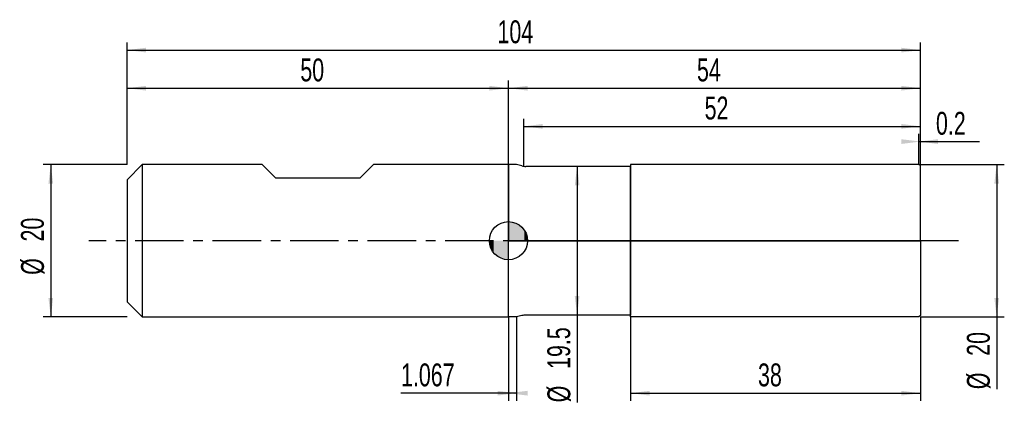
# Model space of a CAD drawing. Extents: x -14 to 115, y -21 to 29.
import ezdxf
from ezdxf.enums import TextEntityAlignment as Align

# ---------------------------------------------------------------- set-up
doc = ezdxf.new("R2010")
doc.units = 0
doc.linetypes.add('CENTER', pattern=[10.16, 6.35, -1.27, 1.27, -1.27])
doc.layers.get('0').update_dxf_attribs({"linetype": 'CONTINUOUS'})
for name, color, linetype in [('1', 4, 'CONTINUOUS'), ('2', 7, 'CONTINUOUS'), ('4', 2, 'CENTER'), ('CUT', 1, 'CONTINUOUS'), ('NOCUT', 7, 'CONTINUOUS'), ('SK1', 4, 'CONTINUOUS'), ('SK2', 7, 'CONTINUOUS'), ('SK4', 2, 'CENTER')]:
    doc.layers.add(name, color=color, linetype=linetype)
doc.dimstyles.new('SLDDIMSTYLE0', dxfattribs={"dimtxt": 3, "dimasz": 2.5, "dimexe": 0, "dimexo": 0.0625, "dimgap": 0.75, "dimtad": 1, "dimrnd": 1e-09, "dimzin": 12, "dimsah": 1, "dimcen": 0.09, "dimazin": 3, "dimtfac": 1, "dimtofl": 0, "dimtmove": 0, "dimatfit": 3})
doc.dimstyles.new('SLDDIMSTYLE1', dxfattribs={"dimtxt": 3, "dimasz": 2.5, "dimexe": 0, "dimexo": 0.0625, "dimgap": 0.75, "dimtad": 1, "dimrnd": 1e-09, "dimsah": 1, "dimcen": 0.09, "dimazin": 3, "dimtfac": 1, "dimtofl": 0, "dimtmove": 0, "dimatfit": 3})

# ---------------------------------------------------------------- blocks, each defined once
blk = doc.blocks.new('_D')
at = {"layer": '2'}
for p, q in [((66, -10), (66, -21)), ((104, -10), (104, -21)), ((66, -20), (104, -20))]:
    blk.add_line(p, q, dxfattribs=at)
for points in [[(66, -20), (68.5, -20.31), (68.5, -19.69)], [(104, -20), (101.5, -19.69), (101.5, -20.31)]]:
    blk.add_solid(points, dxfattribs=at)
at = {"layer": '2', "width": 0.7}
blk.add_text('38', height=3, dxfattribs=at).set_placement((82.71, -20), align=Align.BOTTOM_LEFT)
blk = doc.blocks.new('_D_1')
at = {"layer": '2'}
for p, q in [((104, 10), (115, 10)), ((114, 10), (114, -10)), ((104, -10), (115, -10)), ((114, -10), (114, -19.48))]:
    blk.add_line(p, q, dxfattribs=at)
for points in [[(114, 10), (113.69, 7.5), (114.31, 7.5)], [(114, -10), (114.31, -7.5), (113.69, -7.5)]]:
    blk.add_solid(points, dxfattribs=at)
at = {"layer": '2', "width": 0.7}
for s, p in [('20', (113.99, -15.1)), ('%%c', (114, -19.48))]:
    blk.add_text(s, height=3, rotation=90, dxfattribs=at).set_placement(p, align=Align.BOTTOM_LEFT)
blk = doc.blocks.new('_D_2')
at = {"layer": '2'}
for p, q in [((50, -10), (50, -21)), ((51.07, -10), (51.07, -21)), ((50, -20), (35.91, -20)), ((51.07, -20), (50, -20))]:
    blk.add_line(p, q, dxfattribs=at)
for points in [[(51.07, -20), (48.57, -19.69), (48.57, -20.31)], [(50, -20), (52.5, -20.31), (52.5, -19.69)]]:
    blk.add_solid(points, dxfattribs=at)
at = {"layer": '2', "width": 0.7}
blk.add_text('1.067', height=3, dxfattribs=at).set_placement((35.91, -20), align=Align.BOTTOM_LEFT)
blk = doc.blocks.new('_D_3')
at = {"layer": '2'}
for p, q in [((52, 9.75), (52, 16)), ((104, 9.75), (104, 16)), ((52, 15), (104, 15))]:
    blk.add_line(p, q, dxfattribs=at)
for points in [[(52, 15), (54.5, 14.69), (54.5, 15.31)], [(104, 15), (101.5, 15.31), (101.5, 14.69)]]:
    blk.add_solid(points, dxfattribs=at)
at = {"layer": '2', "width": 0.7}
blk.add_text('52', height=3, dxfattribs=at).set_placement((75.71, 15), align=Align.BOTTOM_LEFT)
blk = doc.blocks.new('_D_4')
at = {"layer": '2'}
for p, q in [((66, 9.75), (58, 9.75)), ((59, 9.75), (59, -9.75)), ((66, -9.75), (58, -9.75)), ((59, -9.75), (59, -21.2))]:
    blk.add_line(p, q, dxfattribs=at)
for points in [[(59, 9.75), (58.69, 7.25), (59.31, 7.25)], [(59, -9.75), (59.31, -7.25), (58.69, -7.25)]]:
    blk.add_solid(points, dxfattribs=at)
at = {"layer": '2', "width": 0.7}
for s, p in [('19.5', (58.99, -16.82)), ('%%c', (59, -21.2))]:
    blk.add_text(s, height=3, rotation=90, dxfattribs=at).set_placement(p, align=Align.BOTTOM_LEFT)
blk = doc.blocks.new('_D_5')
at = {"layer": '2'}
for p, q in [((103.8, 10), (103.8, 14)), ((103.8, 13), (104, 13)), ((104, 10), (104, 14)), ((104, 13), (111.76, 13))]:
    blk.add_line(p, q, dxfattribs=at)
for points in [[(104, 13), (101.5, 13.31), (101.5, 12.69)], [(103.8, 13), (106.3, 12.69), (106.3, 13.31)]]:
    blk.add_solid(points, dxfattribs=at)
at = {"layer": '2', "width": 0.7}
blk.add_text('0.2', height=3, dxfattribs=at).set_placement((106.04, 13), align=Align.BOTTOM_LEFT)
blk = doc.blocks.new('_D_6')
at = {"layer": 'SK2'}
for p, q in [((0, 10), (0, 26)), ((104, 10), (104, 26)), ((0, 25), (104, 25))]:
    blk.add_line(p, q, dxfattribs=at)
for points in [[(0, 25), (2.5, 24.69), (2.5, 25.31)], [(104, 25), (101.5, 25.31), (101.5, 24.69)]]:
    blk.add_solid(points, dxfattribs=at)
at = {"layer": 'SK2', "width": 0.7}
blk.add_text('104', height=3, dxfattribs=at).set_placement((48.56, 25), align=Align.BOTTOM_LEFT)
blk = doc.blocks.new('_D_7')
at = {"layer": 'SK2'}
for p, q in [((0, 10), (0, 21)), ((50, 10), (50, 21)), ((0, 20), (50, 20))]:
    blk.add_line(p, q, dxfattribs=at)
for points in [[(0, 20), (2.5, 19.69), (2.5, 20.31)], [(50, 20), (47.5, 20.31), (47.5, 19.69)]]:
    blk.add_solid(points, dxfattribs=at)
at = {"layer": 'SK2', "width": 0.7}
blk.add_text('50', height=3, dxfattribs=at).set_placement((22.71, 20), align=Align.BOTTOM_LEFT)
blk = doc.blocks.new('_D_8')
at = {"layer": 'SK2'}
for p, q in [((50, 0), (50, 21)), ((104, 0), (104, 21)), ((50, 20), (104, 20))]:
    blk.add_line(p, q, dxfattribs=at)
for points in [[(50, 20), (52.5, 19.69), (52.5, 20.31)], [(104, 20), (101.5, 20.31), (101.5, 19.69)]]:
    blk.add_solid(points, dxfattribs=at)
at = {"layer": 'SK2', "width": 0.7}
blk.add_text('54', height=3, rotation=360, dxfattribs=at).set_placement((74.71, 20), align=Align.BOTTOM_LEFT)
blk = doc.blocks.new('_D_9')
at = {"layer": 'SK2'}
for p, q in [((0, 10), (-11, 10)), ((-10, 10), (-10, -10)), ((0, -10), (-11, -10))]:
    blk.add_line(p, q, dxfattribs=at)
for points in [[(-10, 10), (-10.31, 7.5), (-9.69, 7.5)], [(-10, -10), (-9.69, -7.5), (-10.31, -7.5)]]:
    blk.add_solid(points, dxfattribs=at)
at = {"layer": 'SK2', "width": 0.7}
for s, p in [('20', (-10.01, -0.1)), ('%%c', (-10, -4.48))]:
    blk.add_text(s, height=3, rotation=90, dxfattribs=at).set_placement(p, align=Align.BOTTOM_LEFT)
blk = doc.blocks.new('*U12')
at = {"color": 0, "linetype": 'CONTINUOUS'}
for points in [[(0, 0), (0, 2.5), (0.49, 0)], [(0.49, 0), (0, 2.5), (0.49, 2.45)], [(0.49, 0), (0.49, 2.45), (0.96, 0)], [(0.96, 0), (0.49, 2.45), (0.96, 2.31)], [(0.96, 0), (0.96, 2.31), (1.39, 0)], [(1.39, 0), (0.96, 2.31), (1.39, 2.08)], [(1.39, 0), (1.39, 2.08), (1.77, 0)], [(1.77, 0), (1.39, 2.08), (1.77, 1.77)], [(1.77, 0), (1.77, 1.77), (2.08, 0)], [(2.08, 0), (1.77, 1.77), (2.08, 1.39)], [(2.08, 0), (2.08, 1.39), (2.31, 0)], [(2.31, 0), (2.08, 1.39), (2.31, 0.96)], [(2.31, 0), (2.31, 0.96), (2.45, 0)], [(2.45, 0), (2.31, 0.96), (2.45, 0.49)], [(2.45, 0), (2.45, 0.49), (2.5, 0)]]:
    blk.add_solid(points, dxfattribs=at)
blk = doc.blocks.new('*U13')
at = {"color": 0, "linetype": 'CONTINUOUS'}
for points in [[(-2.46, -0.43), (-2.5, 0), (-2.46, 0)], [(-2.46, -0.43), (-2.46, 0), (-2.35, -0.86)], [(-2.35, -0.86), (-2.46, 0), (-2.35, 0)], [(-2.35, -0.86), (-2.35, 0), (-2.17, -1.25)], [(-2.17, -1.25), (-2.35, 0), (-2.17, 0)], [(-2.17, -1.25), (-2.17, 0), (-1.92, -1.61)], [(-1.92, -1.61), (-2.17, 0), (-1.92, 0)], [(-1.92, -1.61), (-1.92, 0), (-1.61, -1.92)], [(-1.61, -1.92), (-1.92, 0), (-1.61, 0)], [(-1.61, -1.92), (-1.61, 0), (-1.25, -2.17)], [(-1.25, -2.17), (-1.61, 0), (-1.25, 0)], [(-1.25, -2.17), (-1.25, 0), (-0.86, -2.35)], [(-0.86, -2.35), (-1.25, 0), (-0.86, 0)], [(-0.86, -2.35), (-0.86, 0), (-0.43, -2.46)], [(-0.43, -2.46), (-0.86, 0), (-0.43, 0)], [(-0.43, -2.46), (-0.43, 0), (0, -2.5)], [(0, -2.5), (-0.43, 0), (0, 0)]]:
    blk.add_solid(points, dxfattribs=at)
blk = doc.blocks.new('SW_DOWELSYMBOL_0')
at = {"layer": 'SK1', "color": 0}
blk.add_circle((0, 0), 2.5, dxfattribs=at)
at = {"color": 0, "linetype": 'CONTINUOUS'}
for name in ['*U12', '*U13']:
    blk.add_blockref(name, (0, 0), dxfattribs=at)

msp = doc.modelspace()

# ---------------------------------------------------------------- linework, layer by layer
at = {"layer": '1'}
for p, q in [((51.067, 10), (50, 10)), ((50, 10), (50, 0)), ((51.746, 9.818), (51.067, 10)), ((66, 9.75), (52.263, 9.75)), ((103.8, 10), (66, 10)), ((66, 10), (66, 0)), ((66, 0), (66, 9.75)), ((104, 9.8), (103.8, 10)), ((104, 0), (104, 9.8)), ((50, -10), (50, 0)), ((66, -10), (66, 0)), ((66, 0), (66, -9.75)), ((104, 0), (104, -9.8)), ((51.067, -10), (50, -10)), ((51.746, -9.818), (51.067, -10)), ((66, -9.75), (52.263, -9.75)), ((103.8, -10), (66, -10)), ((104, -9.8), (103.8, -10))]:
    msp.add_line(p, q, dxfattribs=at)
for centre, start, end in [((52.263, 11.75), 255, 270), ((52.263, -11.75), 90, 105)]:
    msp.add_arc(centre, 2, start, end, dxfattribs=at)
at = {"layer": '4'}
msp.add_line((104, 0), (50, 0), dxfattribs=at)
at = {"layer": 'CUT'}
for p, q in [((103.8, 10), (66, 10)), ((66, 10), (66, 0)), ((104, 9.8), (103.8, 10)), ((104, 0), (104, 9.8)), ((66, 0), (104, 0))]:
    msp.add_line(p, q, dxfattribs=at)
at = {"layer": 'NOCUT'}
for p, q in [((51.067, 10), (50, 10)), ((50, 10), (50, 0)), ((51.746, 9.818), (51.067, 10)), ((66, 9.75), (52.263, 9.75)), ((66, 0), (66, 9.75)), ((50, 0), (66, 0))]:
    msp.add_line(p, q, dxfattribs=at)
msp.add_arc((52.263, 11.75), 2, 255, 270, dxfattribs=at)
at = {"layer": 'SK1'}
for p, q in [((2, 10), (0, 8)), ((17.7, 10), (2, 10)), ((2, 10), (2, -10)), ((19.5, 8.2), (17.7, 10)), ((32.3, 10), (30.5, 8.2)), ((50, 10), (32.3, 10)), ((0, 8), (0, 0)), ((30.5, 8.2), (19.5, 8.2)), ((0, 0), (0, -8)), ((0, -8), (2, -10)), ((2, -10), (50, -10))]:
    msp.add_line(p, q, dxfattribs=at)
msp.add_circle((50, 0), 2.5, dxfattribs=at)
at = {"layer": 'SK4'}
msp.add_line((109, 0), (-5, 0), dxfattribs=at)

# ---------------------------------------------------------------- block references
at = {"layer": 'SK1'}
msp.add_blockref('SW_DOWELSYMBOL_0', (50, 0), dxfattribs=at)

# ---------------------------------------------------------------- texts
at = {"layer": 'SK2', "width": 0.7}
msp.add_text('AP1', height=0.05, dxfattribs=at).set_placement((50, -0.018), align=Align.BOTTOM_LEFT)

# ---------------------------------------------------------------- dimensions: what is measured, and where the dimension line sits
at = {"layer": '2'}
for base, p1, p2, picture, middle in [((104, 15), (52, 9.75), (104, 9.75), '_D_3', (78, 15)), ((50, -20), (51.067, -10), (50, -10), '_D_2', (41.067, -20)), ((104, -20), (66, -10), (104, -10), '_D', (85, -20))]:
    dim = msp.add_linear_dim(base=base, p1=p1, p2=p2, dimstyle='SLDDIMSTYLE0', dxfattribs=at)
    dim.commit()
    dim.dimension.update_dxf_attribs({"geometry": picture, "text_midpoint": middle, "dimtype": 160})
dim = msp.add_linear_dim(base=(104, 13), p1=(103.8, 10), p2=(104, 10), angle=0, dimstyle='SLDDIMSTYLE1', dxfattribs=at)
dim.commit()
dim.dimension.update_dxf_attribs({"geometry": '_D_5', "text_midpoint": (108.9, 13), "dimtype": 160})
for base, p1, p2, picture, middle in [((59, -9.75), (66, 9.75), (66, -9.75), '_D_4', (59, -15)), ((114, -10), (104, 10), (104, -10), '_D_1', (114, -15))]:
    dim = msp.add_linear_dim(base=base, p1=p1, p2=p2, angle=90, text='%%c<>', dimstyle='SLDDIMSTYLE0', dxfattribs=at)
    dim.commit()
    dim.dimension.update_dxf_attribs({"geometry": picture, "text_midpoint": middle, "dimtype": 160})
at = {"layer": 'SK2'}
for base, p1, p2, picture, middle in [((104, 25), (0, 10), (104, 10), '_D_6', (52, 25)), ((50, 20), (0, 10), (50, 10), '_D_7', (25, 20)), ((104, 20), (50, 0), (104, 0), '_D_8', (77, 20))]:
    dim = msp.add_linear_dim(base=base, p1=p1, p2=p2, dimstyle='SLDDIMSTYLE0', dxfattribs=at)
    dim.commit()
    dim.dimension.update_dxf_attribs({"geometry": picture, "text_midpoint": middle, "dimtype": 160})
dim = msp.add_linear_dim(base=(-10, -10), p1=(0, 10), p2=(0, -10), angle=90, text='%%c<>', dimstyle='SLDDIMSTYLE0', dxfattribs=at)
dim.commit()
dim.dimension.update_dxf_attribs({"geometry": '_D_9', "text_midpoint": (-10, 0), "dimtype": 160})

doc.saveas('drawing.dxf')
